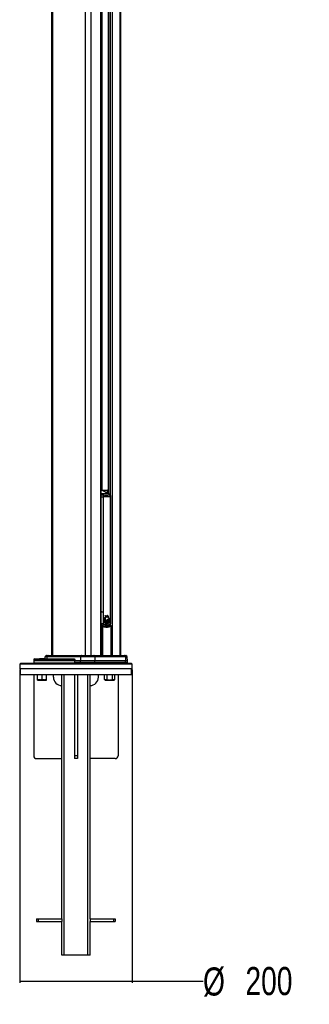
# Paper-space layout 'In Ground Anchor' of a CAD drawing. Header units: millimetres. Extents: x 38476 to 443956, y 10848 to 406945.
# Tile 43 of 71: x 289521 to 315268, y 10848 to 98474. Entities that reach past the tile are written whole.
import ezdxf

# ---------------------------------------------------------------- set-up
doc = ezdxf.new("R2010")
doc.units = ezdxf.units.MM
doc.layers.add('COMPONENT_GEOMETRY', color=7, linetype='Continuous')
doc.styles.add('SLDTEXTSTYLE1', font='TXT', dxfattribs={"width": 0.75})
doc.dimstyles.new('SLDDIMSTYLE0', dxfattribs={"dimtxt": 2500, "dimasz": 165.1, "dimexe": 0, "dimexo": 0.0625, "dimgap": 625, "dimtad": 0, "dimtih": 1, "dimtoh": 1, "dimdec": 0, "dimlfac": 0.02, "dimrnd": 1e-09, "dimzin": 12, "dimdsep": 46, "dimtxsty": 'SLDTEXTSTYLE1', "dimsah": 1, "dimcen": 0.09, "dimadec": 0, "dimazin": 3, "dimtfac": 1, "dimtdec": 0, "dimtofl": 0, "dimtmove": 0, "dimatfit": 3, "dimfxl": 1, "dimfrac": 2, "dimtolj": 1, "dimtzin": 12, "dimarcsym": 0})

# ---------------------------------------------------------------- blocks, each defined once
blk = doc.blocks.new('_D_20')
at = {"layer": 'COMPONENT_GEOMETRY', "color": 7, "ltscale": 50}
for p, q in [((289521, 40646), (289521, 12751)), ((299521, 40646), (299521, 12751)), ((289521, 12910), (299521, 12910)), ((299521, 12910), (305819, 12910))]:
    blk.add_line(p, q, dxfattribs=at)
for points in [[(289521, 12910), (289686, 12884), (289686, 12935)], [(299521, 12910), (299356, 12935), (299356, 12884)]]:
    blk.add_solid(points, dxfattribs=at)
at = {"layer": 'COMPONENT_GEOMETRY', "color": 7, "ltscale": 50, "char_height": 2500, "attachment_point": 1, "style": 'SLDTEXTSTYLE1'}
for s, insert in [('%%c', (305819, 14129)), ('200', (309589, 14167))]:
    blk.add_mtext(s, dxfattribs=dict(at, insert=insert))

psp = doc.layouts.new('In Ground Anchor')

# ---------------------------------------------------------------- linework, layer by layer
at = {"color": 7, "linetype": 'Continuous', "lineweight": 25, "ltscale": 50}
for p, q in [((292355.4, 185584.5), (292355.4, 41884.5)), ((296765.6, 41884.5), (296765.6, 131971.9)), ((297394.3, 131586.2), (297394.3, 56305.2)), ((298500.6, 41884.5), (298500.6, 131688.8)), ((296765.6, 56609.5), (297351.4, 56609.5)), ((297428.3, 56280.3), (296791.9, 56280.3)), ((296866.8, 56578.1), (296829.6, 56594.9)), ((296890.2, 56565.4), (296866.8, 56578.1)), ((296909.2, 56572), (296878, 56572)), ((296909.2, 56572), (296878, 56572)), ((297455.2, 56274), (296975, 56520.8)), ((297334.2, 56584.5), (297369, 56584.5)), ((297351.4, 56609.5), (297394.3, 56609.5)), ((296769.3, 56011.6), (296942, 56011.6)), ((296769.3, 45784.8), (296769.3, 56011.6)), ((296942, 56011.6), (296942, 45784.8)), ((297586.4, 45784.8), (297586.4, 56011.6)), ((297619.1, 45784.8), (297619.1, 56011.6)), ((296769.3, 45784.8), (296942, 45784.8)), ((297026.9, 45012), (297027.2, 45072.5)), ((297148.9, 45065.2), (297026.9, 45012)), ((297027.5, 45012), (297026.9, 45012)), ((297027.2, 45072.5), (297137.5, 45089)), ((297027.8, 45072.5), (297027.2, 45072.5)), ((297029, 45092.3), (297039.2, 45149.9)), ((297137.5, 45089), (297029, 45092.3)), ((297029.5, 45092.3), (297029, 45092.3)), ((297029, 44987.2), (297148.9, 45065.2)), ((297041.6, 44920.5), (297029, 44987.2)), ((297029.5, 44987.2), (297029, 44987.2)), ((297030.8, 45072.5), (297031.2, 45072.5)), ((297031.2, 45072.5), (297034.8, 45072.5)), ((297039.2, 45149.9), (297126.7, 45122.9)), ((297039.4, 45149.9), (297039.2, 45149.9)), ((297162.2, 45046.2), (297041.6, 44920.5)), ((297041.7, 44920.5), (297041.6, 44920.5)), ((297126.7, 45122.9), (297044.2, 45168.4)), ((297044.2, 45168.4), (297044.2, 45168.4)), ((297048.6, 44896.8), (297162.2, 45046.2)), ((297077.7, 44830.1), (297048.6, 44896.8)), ((297090, 45087.5), (297093.6, 45087.5)), ((297139.5, 44750.4), (297091.7, 44806.9)), ((297093.6, 45087.5), (297097.1, 45087.5)), ((297097.1, 45087.5), (297100.7, 45087.5)), ((297124.6, 45122.9), (297126.7, 45122.9)), ((297135.2, 45089), (297137.5, 45089)), ((297146.4, 45065.2), (297148.9, 45065.2)), ((297159.5, 45046.2), (297162.2, 45046.2)), ((297222.8, 44701.6), (297159.6, 44733.9)), ((297172, 45029), (297174.8, 45029)), ((297180.5, 45363), (297176.9, 45363)), ((297184, 45363), (297180.5, 45363)), ((297187, 45363), (297257.3, 45391.9)), ((297190.5, 45014.5), (297193.6, 45014.5)), ((297206.9, 45415.7), (297210.4, 45415.7)), ((297215.9, 44701.6), (297212.3, 44701.6)), ((297214.4, 44999.3), (297217.7, 44999.3)), ((297219.4, 44701.6), (297215.9, 44701.6)), ((297234.4, 45391.2), (297237.9, 45391.2)), ((297246, 45345.4), (297249.5, 45345.4)), ((297246, 45011), (297249.5, 45011)), ((297246, 44999.3), (297249.5, 44999.3)), ((297322.5, 44700.4), (297249.5, 44695.6)), ((297256.2, 45345.6), (297251.3, 45345.6)), ((297253.8, 45391.9), (297257.3, 45391.9)), ((297283.3, 45435.1), (297279.7, 45435.1)), ((297303.1, 45437.2), (297283.3, 45435.1)), ((297286.8, 45435.1), (297283.3, 45435.1)), ((297306.6, 45437.2), (297286.8, 45435.1)), ((297286.8, 45006.6), (297290.3, 45006.6)), ((297319.1, 44700.4), (297322.5, 44700.4)), ((297321.9, 45042.8), (297334.2, 45037.6)), ((297329, 45042.8), (297332.3, 45042.8)), ((297418.8, 44761.5), (297347.6, 44709.5)), ((297360.5, 45377.3), (297357.6, 45377.3)), ((297366, 45356), (297368.9, 45356)), ((297393.6, 45320.2), (297396, 45320.2)), ((297409.8, 44761.5), (297413.3, 44761.5)), ((297416.9, 44761.5), (297418.8, 44761.5)), ((297490, 44884.2), (297440.2, 44787.3)), ((297482.9, 44884.2), (297486.4, 44884.2)), ((297490, 44884.2), (297490, 44884.2)), ((297498.5, 44924.4), (297495, 44924.4)), ((297507.1, 45082.5), (297496.4, 45109.8)), ((297515.2, 45046.2), (297501.7, 44924.4)), ((297502.1, 44924.4), (297501.7, 44924.4)), ((297510.7, 45082.5), (297507.1, 45082.5)), ((297509, 45046.2), (297512.5, 45046.2)), ((297514.2, 45082.5), (297513.4, 45082.5)), ((296845.4, 44546.2), (296765.6, 44549.3)), ((296810.7, 44496.3), (296876.9, 44496.3)), ((296874, 44565.8), (296862.4, 44553.3)), ((297147.5, 44484.5), (297183.2, 44484.5)), ((297658.1, 41884.5), (297658.1, 44496.3)), ((289620.9, 41209.5), (289520.9, 41109.5)), ((289620.9, 41209.5), (297985.7, 41209.5)), ((290775.3, 41536.3), (290770.9, 41409.5)), ((290770.9, 41409.5), (290777.1, 41233.7)), ((294410.1, 41409.5), (290770.9, 41409.5)), ((290825.3, 41584.5), (294366.8, 41584.5)), ((291289.6, 41598.6), (291289.6, 41584.5)), ((291291.8, 41597), (291291.8, 41584.5)), ((291414.5, 41597), (291414.5, 41584.5)), ((291513.7, 41584.5), (291513.7, 41598.6)), ((291669.4, 41584.5), (291669.4, 41598.6)), ((291727.8, 41597), (291727.8, 41584.5)), ((291767.7, 41761.2), (291761.5, 41584.5)), ((291857.3, 41869.9), (291782.3, 41794.9)), ((291892.7, 41884.5), (292042.5, 41884.5)), ((291939.2, 41761.2), (291934.1, 41584.5)), ((294921.5, 41761.2), (291939.2, 41761.2)), ((292013.3, 41869.9), (291951.3, 41794.9)), ((291951.3, 41794.9), (294932, 41794.9)), ((294985.7, 41869.9), (292013.3, 41869.9)), ((292042.5, 41884.5), (295011, 41884.5)), ((294912.7, 41259.5), (294405.1, 41259.5)), ((294410.1, 41409.5), (294412.1, 41536.3)), ((294912.7, 41409.5), (294410.1, 41409.5)), ((294921.5, 41761.2), (294912.7, 41409.5)), ((296195.2, 41409.5), (294912.7, 41409.5)), ((294912.7, 41259.5), (294912.7, 41409.5)), ((296195.2, 41259.5), (294912.7, 41259.5)), ((296188.2, 41761.2), (294921.5, 41761.2)), ((294932, 41794.9), (294985.7, 41869.9)), ((294932, 41794.9), (296179.9, 41794.9)), ((296137.4, 41869.9), (294985.7, 41869.9)), ((295011, 41884.5), (296117.4, 41884.5)), ((295220.3, 41233.7), (295390.9, 41259.5)), ((295589.1, 41234.5), (295589.1, 41259.5)), ((295654.9, 41234.5), (295654.9, 41259.5)), ((296117.4, 41884.5), (298811.5, 41884.5)), ((296179.9, 41794.9), (296137.4, 41869.9)), ((298840.7, 41869.9), (296137.4, 41869.9)), ((296179.9, 41794.9), (298902.5, 41794.9)), ((296188.2, 41761.2), (296195.2, 41409.5)), ((298914.5, 41761.2), (296188.2, 41761.2)), ((296195.2, 41259.5), (296195.2, 41409.5)), ((298924.7, 41409.5), (296195.2, 41409.5)), ((298924.7, 41259.5), (296195.2, 41259.5)), ((297655.8, 41209.5), (297655.8, 41259.5)), ((297985.7, 41209.5), (299420.9, 41209.5)), ((298008.3, 41253.6), (298107.6, 41253.6)), ((298264.8, 41233.7), (298265.7, 41259.5)), ((298811.5, 41884.5), (298963.3, 41884.5)), ((298902.5, 41794.9), (298840.7, 41869.9)), ((298914.5, 41761.2), (298924.7, 41409.5)), ((298924.7, 41259.5), (298924.7, 41409.5)), ((299100.6, 41409.5), (298924.7, 41409.5)), ((299100.6, 41259.5), (298924.7, 41259.5)), ((299073.7, 41794.9), (298998.7, 41869.9)), ((299100.6, 41409.5), (299088.3, 41761.2)), ((299100.6, 41259.5), (299100.6, 41409.5)), ((299520.9, 41109.5), (299420.9, 41209.5)), ((289520.9, 41109.5), (289520.9, 40709.5)), ((298056.4, 41109.5), (289520.9, 41109.5)), ((298056.4, 40709.5), (289520.9, 40709.5)), ((289570.9, 40709.5), (289570.9, 40209.5)), ((299520.9, 41109.5), (298056.4, 41109.5)), ((299520.9, 40709.5), (298056.4, 40709.5)), ((299470.9, 40209.5), (299470.9, 40709.5)), ((299520.9, 40709.5), (299520.9, 41109.5)), ((289570.9, 40209.5), (299470.9, 40209.5)), ((290770.9, 40209.5), (290770.9, 32959.5)), ((291115.7, 39745.3), (291115.7, 40209.5)), ((291115.7, 39709.5), (291315.7, 39709.5)), ((291315.7, 39709.5), (291715.7, 39709.5)), ((291515.7, 39745.3), (291515.7, 40209.5)), ((291715.7, 39709.5), (291915.7, 39709.5)), ((291915.7, 39745.3), (291915.7, 40209.5)), ((292520.9, 39959.5), (292520.9, 40209.5)), ((293270.9, 18459.5), (293270.9, 40209.5)), ((293470.9, 15209.5), (293470.9, 40209.5)), ((294395.9, 40209.5), (294395.9, 32959.5)), ((294645.9, 40209.5), (294645.9, 32959.5)), ((295570.9, 15209.5), (295570.9, 40209.5)), ((295770.9, 18459.5), (295770.9, 40209.5)), ((296520.9, 39959.5), (296520.9, 40209.5)), ((297064.2, 39745.3), (297064.2, 40209.5)), ((297064.2, 39745.3), (297126.1, 39709.5)), ((297126.1, 39709.5), (297179.7, 39709.5)), ((297179.7, 39709.5), (297526.1, 39709.5)), ((297295.2, 39745.3), (297295.2, 40209.5)), ((297526.1, 39709.5), (297872.5, 39709.5)), ((297757.1, 39745.3), (297757.1, 40209.5)), ((297872.5, 39709.5), (297926.1, 39709.5)), ((297926.1, 39709.5), (297988, 39745.3)), ((297988, 39745.3), (297988, 40209.5)), ((298270.9, 40209.5), (298270.9, 32959.5)), ((291020.9, 32709.5), (293270.9, 32709.5)), ((294645.9, 32959.5), (294395.9, 32959.5)), ((294645.9, 32709.5), (294395.9, 32709.5)), ((298020.9, 32709.5), (295770.9, 32709.5)), ((291020.9, 18459.5), (291020.9, 18209.5)), ((291020.9, 18459.5), (291170.9, 18459.5)), ((291170.9, 18459.5), (291170.9, 18209.5)), ((291170.9, 18459.5), (293270.9, 18459.5)), ((293270.9, 18459.5), (293270.9, 18209.5)), ((295770.9, 18459.5), (295770.9, 18209.5)), ((295770.9, 18459.5), (297870.9, 18459.5)), ((297870.9, 18459.5), (297870.9, 18209.5)), ((297870.9, 18459.5), (298020.9, 18459.5)), ((298020.9, 18459.5), (298020.9, 18209.5)), ((291020.9, 18209.5), (291170.9, 18209.5)), ((291170.9, 18209.5), (293270.9, 18209.5)), ((293270.9, 15209.5), (293270.9, 18209.5)), ((295770.9, 15209.5), (295770.9, 18209.5)), ((295770.9, 18209.5), (297870.9, 18209.5)), ((297870.9, 18209.5), (298020.9, 18209.5)), ((293470.9, 15209.5), (293270.9, 15209.5)), ((295570.9, 15209.5), (293470.9, 15209.5)), ((295770.9, 15209.5), (295570.9, 15209.5))]:
    psp.add_line(p, q, dxfattribs=at)
at = {"color": 8, "linetype": 'Continuous', "lineweight": 25, "ltscale": 50}
for p, q in [((292424.8, 185584.5), (292424.8, 41884.5)), ((295342.3, 185584.5), (295342.3, 41884.5)), ((295855.3, 185584.5), (295855.3, 41884.5)), ((296731, 41884.5), (296731, 132050.5)), ((296812.9, 131819.3), (296812.9, 56609.5)), ((297405, 131586.2), (297405, 56299.8)), ((297599.5, 56093), (297599.5, 131586.2)), ((297753.8, 131586.2), (297753.8, 41884.5)), ((298430.2, 131666.7), (298430.2, 41884.5)), ((296808.8, 56598.5), (296765.6, 56606.2)), ((296804, 56598.4), (296765.6, 56604.5)), ((296839, 56584.9), (296765.6, 56584.9)), ((296765.6, 56293.7), (296791.9, 56280.3)), ((297334.2, 56584.5), (296852.5, 56584.5)), ((297334.2, 56336.2), (297334.2, 56584.5)), ((297369, 56584.5), (297369, 56318.2)), ((297394.3, 56584.5), (297369, 56584.5)), ((296769.3, 56011.6), (296765.6, 56037.5)), ((296767.2, 55995.7), (296765.6, 56008.1)), ((296765.6, 55856.7), (296767.2, 55995.7)), ((297586.4, 56011.6), (297619.1, 56011.6)), ((296765.6, 45840.5), (296769.3, 45784.8)), ((297619.1, 45784.8), (297586.4, 45784.8)), ((297599.5, 44546.7), (297599.5, 44690.1)), ((296810.7, 41884.5), (296810.7, 44496.3)), ((296876.9, 44496.3), (296876.9, 41884.5)), ((297566.4, 44528.7), (297594.7, 44542.5)), ((297645.4, 41884.5), (297645.4, 44496.3)), ((297645.4, 44496.3), (297658.1, 44496.3)), ((294412.1, 41536.3), (290775.3, 41536.3)), ((290777.1, 41233.7), (295220.3, 41233.7)), ((291939.2, 41761.2), (291767.7, 41761.2)), ((291782.3, 41794.9), (291951.3, 41794.9)), ((292013.3, 41869.9), (291857.3, 41869.9)), ((295382, 41234.5), (295589.1, 41234.5)), ((295589.1, 41234.5), (295654.9, 41234.5)), ((296088.9, 41209.5), (296088.9, 41259.5)), ((296230.3, 41259.5), (296230.3, 41209.5)), ((296404.3, 41209.5), (296404.3, 41259.5)), ((296470.2, 41259.5), (296470.2, 41209.5)), ((296815.4, 41209.5), (296815.4, 41259.5)), ((296879.4, 41259.5), (296879.4, 41209.5)), ((297643, 41209.5), (297643, 41259.5)), ((297655.8, 41234.5), (298030.1, 41234.5)), ((298198.9, 41233.7), (298264.8, 41233.7)), ((298998.7, 41869.9), (298840.7, 41869.9)), ((298902.5, 41794.9), (299073.7, 41794.9)), ((299088.3, 41761.2), (298914.5, 41761.2))]:
    psp.add_line(p, q, dxfattribs=at)
at = {"color": 8, "linetype": 'Continuous', "lineweight": 25, "ltscale": 50, "flags": 128}
for points in [[(296765.6, 56275.5), (296774, 56278), (296791.9, 56280.3)], [(297428.3, 56280.3), (296906.1, 56548.6), (296839, 56584.9)], [(297428.3, 56280.3), (297444.9, 56278), (297455.3, 56273.9)], [(296765.6, 44749.2), (296774.1, 44749.2), (296795.1, 44749.3), (296819.8, 44749.5), (296847.1, 44749.9), (296875.5, 44750.5), (296903.6, 44751.2), (296929.8, 44751.9), (296952.8, 44752.7)], [(296810.7, 44496.3), (296811.9, 44508.4), (296815.1, 44519.8), (296819.9, 44529.8), (296826.1, 44537.8), (296833.4, 44543.3), (296841.3, 44546), (296845.4, 44546.2)], [(296842.3, 44557.6), (296850.3, 44554.6), (296862.4, 44553.3)], [(296876.9, 44496.3), (296879, 44505.4), (296879.7, 44514.2), (296879, 44522.3), (296876.9, 44529.3), (296873.5, 44535.1), (296868.9, 44539.3), (296867.6, 44540.1)], [(297610.3, 44546.2), (297603.7, 44545.7), (297594.7, 44542.5)]]:
    psp.add_lwpolyline(points, dxfattribs=at)
at = {"color": 7, "linetype": 'Continuous', "lineweight": 25, "ltscale": 50, "flags": 128}
for points in [[(296909.2, 56572), (296953.5, 56566.9), (297010.6, 56544.5), (297062.9, 56505.3), (297106.7, 56453), (297066.6, 56501.7), (297014.7, 56542.1), (296957.9, 56565.9), (296909.2, 56572)], [(297022.4, 45092.3), (297035.6, 45090.6), (297036, 45090.6)], [(297034.6, 44920.5), (297050.5, 44933.9), (297066, 44948.1), (297081.3, 44962.9), (297096.2, 44978.3), (297110.8, 44994.4), (297125, 45011.1), (297138.9, 45028.4), (297152.4, 45046.2)], [(297038.1, 44920.5), (297054, 44933.9), (297069.5, 44948.1), (297084.8, 44962.9), (297099.7, 44978.3), (297114.3, 44994.4), (297128.5, 45011.1), (297142.4, 45028.4), (297155.9, 45046.2)], [(297040.7, 45168.4), (297050.5, 45161.9), (297060.3, 45155.5), (297070.3, 45149.5), (297080.3, 45143.7), (297090.4, 45138.1), (297100.6, 45132.8), (297110.8, 45127.7), (297121.1, 45122.9)], [(297040.7, 45168.4), (297050.5, 45161.9), (297060.3, 45155.5), (297070.3, 45149.5), (297080.3, 45143.7), (297090.4, 45138.1), (297100.6, 45132.8), (297110.8, 45127.7), (297121.1, 45122.9)], [(297122.1, 44996.4), (297114.4, 44985), (297100.7, 44965.9), (297086.6, 44947.5), (297072, 44929.9), (297056.9, 44913), (297041.4, 44896.8)], [(297041.7, 44920.5), (297057.5, 44933.9), (297073.1, 44948.1), (297088.3, 44962.9), (297103.3, 44978.3), (297117.8, 44994.4), (297132.1, 45011.1), (297146, 45028.4), (297159.5, 45046.2)], [(297044.2, 45168.4), (297054, 45161.9), (297063.9, 45155.5), (297073.8, 45149.5), (297083.9, 45143.7), (297094, 45138.1), (297104.1, 45132.8), (297114.3, 45127.7), (297124.6, 45122.9)], [(297144.7, 45026.8), (297143.8, 45025.2), (297131.1, 45004.8), (297117.9, 44985), (297104.2, 44965.9), (297090.1, 44947.5), (297075.5, 44929.9), (297060.4, 44913), (297045, 44896.8)], [(297144.7, 45026.8), (297143.8, 45025.2), (297131.1, 45004.8), (297117.9, 44985), (297104.2, 44965.9), (297090.1, 44947.5), (297075.5, 44929.9), (297060.4, 44913), (297045, 44896.8)], [(297159.5, 45046.2), (297147.3, 45025.2), (297134.6, 45004.8), (297121.5, 44985), (297107.8, 44965.9), (297093.6, 44947.5), (297079, 44929.9), (297064, 44913), (297048.5, 44896.8)], [(297069.7, 44830.1), (297084.2, 44852.1), (297098, 44875.1), (297111.2, 44898.9), (297123.5, 44923.6), (297135.1, 44948.9), (297145.8, 44975), (297155.8, 45001.7), (297164.9, 45029)], [(297073.2, 44830.1), (297087.7, 44852.1), (297101.6, 44875.1), (297114.7, 44898.9), (297127, 44923.6), (297138.6, 44948.9), (297149.4, 44975), (297159.3, 45001.7), (297168.4, 45029)], [(297076.7, 44830.1), (297091.3, 44852.1), (297105.1, 44875.1), (297118.2, 44898.9), (297130.6, 44923.6), (297142.1, 44948.9), (297152.9, 44975), (297162.9, 45001.7), (297172, 45029)], [(297124.9, 44897.8), (297120, 44885.5), (297108.5, 44858.6), (297096.3, 44832.4), (297083.3, 44806.9)], [(297168.4, 45029), (297161.2, 44999.3), (297153, 44970), (297144, 44941.3), (297134.2, 44913.1), (297123.5, 44885.5), (297112.1, 44858.6), (297099.8, 44832.4), (297086.8, 44806.9)], [(297158.8, 44990.4), (297153, 44970), (297144, 44941.3), (297134.2, 44913.1), (297123.5, 44885.5), (297112.1, 44858.6), (297099.8, 44832.4), (297086.8, 44806.9)], [(297172, 45029), (297164.7, 44999.3), (297156.6, 44970), (297147.6, 44941.3), (297137.7, 44913.1), (297127.1, 44885.5), (297115.6, 44858.6), (297103.4, 44832.4), (297090.4, 44806.9)], [(297176.4, 45043.1), (297158.5, 45065.8), (297137.5, 45112), (297128.2, 45165.2), (297131.5, 45219.9), (297147.2, 45270), (297173.6, 45310.3), (297207.7, 45336.4), (297246, 45345.4)], [(297130.1, 44750.4), (297139.5, 44782.2), (297148.1, 44814.4), (297156, 44847), (297163.1, 44879.9), (297169.4, 44913.2), (297174.9, 44946.7), (297179.6, 44980.5), (297183.4, 45014.5)], [(297133.6, 44750.4), (297143, 44782.2), (297151.7, 44814.4), (297159.5, 44847), (297166.6, 44879.9), (297172.9, 44913.2), (297178.4, 44946.7), (297183.1, 44980.5), (297187, 45014.5)], [(297137.2, 44750.4), (297146.6, 44782.2), (297155.2, 44814.4), (297163.1, 44847), (297170.2, 44879.9), (297176.4, 44913.2), (297181.9, 44946.7), (297186.6, 44980.5), (297190.5, 45014.5)], [(297187, 44983.9), (297187, 44978.7), (297185.8, 44942.9), (297183.3, 44907.3), (297179.7, 44871.9), (297174.9, 44836.8), (297168.9, 44802), (297161.7, 44767.7), (297153.4, 44733.9)], [(297187, 44983.9), (297187, 44978.7), (297185.8, 44942.9), (297183.3, 44907.3), (297179.7, 44871.9), (297174.9, 44836.8), (297168.9, 44802), (297161.7, 44767.7), (297153.4, 44733.9)], [(297190.5, 45014.5), (297190.5, 44978.7), (297189.3, 44942.9), (297186.9, 44907.3), (297183.3, 44871.9), (297178.4, 44836.8), (297172.4, 44802), (297165.3, 44767.7), (297157, 44733.9)], [(297212.3, 44701.6), (297216.4, 44738.6), (297219.1, 44775.9), (297220.5, 44813.3), (297220.5, 44850.8), (297219.2, 44888.3), (297216.6, 44925.6), (297212.6, 44962.6), (297207.3, 44999.3)], [(297215.9, 44701.6), (297219.9, 44738.6), (297222.6, 44775.9), (297224, 44813.3), (297224.1, 44850.8), (297222.8, 44888.3), (297220.1, 44925.6), (297216.2, 44962.6), (297210.9, 44999.3)], [(297214.4, 44999.3), (297223.3, 44962.8), (297230.8, 44925.6), (297236.8, 44887.9), (297241.5, 44849.8), (297244.8, 44811.4), (297246.6, 44772.9), (297247, 44734.2), (297246, 44695.6)], [(297219.4, 44701.6), (297223.5, 44738.6), (297226.2, 44775.9), (297227.6, 44813.3), (297227.6, 44850.8), (297226.3, 44888.3), (297223.7, 44925.6), (297219.7, 44962.6), (297214.4, 44999.3)], [(297219.6, 44963.3), (297219.7, 44962.8), (297227.2, 44925.6), (297233.3, 44887.9), (297238, 44849.8), (297241.3, 44811.4), (297243.1, 44772.9), (297243.5, 44734.2), (297242.5, 44695.6)], [(297219.6, 44963.3), (297219.7, 44962.8), (297227.2, 44925.6), (297233.3, 44887.9), (297238, 44849.8), (297241.3, 44811.4), (297243.1, 44772.9), (297243.5, 44734.2), (297242.5, 44695.6)], [(297246.7, 45391.9), (297237.8, 45389.2), (297229.8, 45386.5)], [(297312.1, 44700.4), (297307.9, 44739.8), (297302.3, 44778.8), (297295.2, 44817.4), (297286.7, 44855.3), (297276.8, 44892.6), (297265.5, 44929.1), (297252.9, 44964.7), (297238.9, 44999.3)], [(297315.6, 44700.4), (297311.5, 44739.8), (297305.8, 44778.8), (297298.8, 44817.4), (297290.3, 44855.3), (297280.4, 44892.6), (297269.1, 44929.1), (297256.4, 44964.7), (297242.5, 44999.3)], [(297246, 44999.3), (297263.1, 44966.8), (297278.9, 44933), (297293.4, 44898.1), (297306.5, 44862.1), (297318.2, 44825.1), (297328.4, 44787.3), (297337.2, 44748.7), (297344.5, 44709.5)], [(297319.1, 44700.4), (297315, 44739.8), (297309.4, 44778.8), (297302.3, 44817.4), (297293.8, 44855.3), (297283.9, 44892.6), (297272.6, 44929.1), (297260, 44964.7), (297246, 44999.3)], [(297257.9, 44970.2), (297259.5, 44966.8), (297275.4, 44933), (297289.8, 44898.1), (297302.9, 44862.1), (297314.6, 44825.1), (297324.9, 44787.3), (297333.7, 44748.7), (297341, 44709.5)], [(297257.9, 44970.2), (297259.5, 44966.8), (297275.4, 44933), (297289.8, 44898.1), (297302.9, 44862.1), (297314.6, 44825.1), (297324.9, 44787.3), (297333.7, 44748.7), (297341, 44709.5)], [(297409.8, 44761.5), (297397.7, 44796.1), (297384.3, 44829.7), (297369.7, 44862.3), (297353.9, 44893.7), (297336.9, 44924), (297318.9, 44952.9), (297299.8, 44980.5), (297279.7, 45006.6)], [(297413.3, 44761.5), (297401.2, 44796.1), (297387.8, 44829.7), (297373.2, 44862.3), (297357.4, 44893.7), (297340.5, 44924), (297322.4, 44952.9), (297303.3, 44980.5), (297283.3, 45006.6)], [(297286.8, 45006.6), (297309.4, 44984.8), (297331.1, 44961.3), (297351.9, 44936), (297371.6, 44909.2), (297390.2, 44880.8), (297407.6, 44850.9), (297423.8, 44819.7), (297438.7, 44787.3)], [(297416.9, 44761.5), (297404.7, 44796.1), (297391.4, 44829.7), (297376.7, 44862.3), (297361, 44893.7), (297344, 44924), (297326, 44952.9), (297306.9, 44980.5), (297286.8, 45006.6)], [(297296.9, 44993.7), (297305.9, 44984.8), (297327.6, 44961.3), (297348.4, 44936), (297368, 44909.2), (297386.6, 44880.8), (297404.1, 44850.9), (297420.3, 44819.7), (297435.2, 44787.3)], [(297296.9, 44993.7), (297305.9, 44984.8), (297327.6, 44961.3), (297348.4, 44936), (297368, 44909.2), (297386.6, 44880.8), (297404.1, 44850.9), (297420.3, 44819.7), (297435.2, 44787.3)], [(297482.9, 44884.2), (297464.9, 44908), (297446.3, 44930.8), (297426.9, 44952.4), (297407, 44972.9), (297386.5, 44992.2), (297365.5, 45010.3), (297343.9, 45027.2), (297321.9, 45042.8)], [(297325.5, 45042.8), (297348.5, 45032.6), (297371.2, 45021.1), (297393.6, 45008.2), (297415.6, 44994), (297437.1, 44978.5), (297458.1, 44961.7), (297478.6, 44943.7), (297498.5, 44924.4)], [(297486.4, 44884.2), (297468.4, 44908), (297449.8, 44930.8), (297430.5, 44952.4), (297410.6, 44972.9), (297390.1, 44992.2), (297369, 45010.3), (297347.5, 45027.2), (297325.5, 45042.8)], [(297325.5, 45042.8), (297348.5, 45032.6), (297371.2, 45021.1), (297393.6, 45008.2), (297415.6, 44994), (297437.1, 44978.5), (297458.1, 44961.7), (297478.6, 44943.7), (297498.5, 44924.4)], [(297329, 45042.8), (297352, 45032.6), (297374.8, 45021.1), (297397.1, 45008.2), (297419.1, 44994), (297440.6, 44978.5), (297461.6, 44961.7), (297482.1, 44943.7), (297502.1, 44924.4)], [(297490, 44884.2), (297472, 44908), (297453.3, 44930.8), (297434, 44952.4), (297414.1, 44972.9), (297393.6, 44992.2), (297372.6, 45010.3), (297351, 45027.2), (297329, 45042.8)], [(297353.3, 45313.8), (297374.8, 45288.2), (297395.8, 45261.6), (297416.1, 45234), (297435.7, 45205.5), (297454.7, 45176), (297472.9, 45145.7), (297490.4, 45114.5), (297507.1, 45082.5)], [(297356.8, 45313.8), (297378.4, 45288.2), (297399.3, 45261.6), (297419.6, 45234), (297439.2, 45205.5), (297458.2, 45176), (297476.4, 45145.7), (297493.9, 45114.5), (297510.7, 45082.5)], [(297356.8, 45313.8), (297378.4, 45288.2), (297399.3, 45261.6), (297419.6, 45234), (297439.2, 45205.5), (297458.2, 45176), (297476.4, 45145.7), (297493.9, 45114.5), (297510.7, 45082.5)], [(297360.3, 45313.8), (297381.9, 45288.2), (297402.8, 45261.6), (297423.1, 45234), (297442.8, 45205.5), (297461.7, 45176), (297480, 45145.7), (297497.5, 45114.5), (297514.2, 45082.5)], [(297460.8, 45190), (297452.3, 45207), (297436.9, 45236.4), (297420.8, 45265.1), (297404, 45293), (297386.5, 45320.2)], [(297510.7, 45082.5), (297498.1, 45114.6), (297484.7, 45146), (297470.7, 45176.8), (297455.9, 45207), (297440.4, 45236.4), (297424.3, 45265.1), (297407.5, 45293), (297390.1, 45320.2)], [(297514.2, 45082.5), (297501.6, 45114.6), (297488.3, 45146), (297474.2, 45176.8), (297459.4, 45207), (297444, 45236.4), (297427.8, 45265.1), (297411, 45293), (297393.6, 45320.2)], [(294405.1, 41259.5), (294407.6, 41334.7), (294410.1, 41409.5)], [(295589.1, 41234.5), (295588.9, 41229.7), (295588.5, 41225), (295587.7, 41220.7), (295586.6, 41216.9), (295585.3, 41213.8), (295583.8, 41211.5), (295582.2, 41210), (295580.6, 41209.5)], [(294395.9, 32959.5), (294395.9, 32910.8), (294395.9, 32863.9), (294395.9, 32820.7), (294395.9, 32782.8), (294395.9, 32751.7), (294395.9, 32728.6), (294395.9, 32714.4), (294395.9, 32709.5)], [(294645.9, 32959.5), (294645.9, 32910.8), (294645.9, 32863.9), (294645.9, 32820.7), (294645.9, 32782.8), (294645.9, 32751.7), (294645.9, 32728.6), (294645.9, 32714.4), (294645.9, 32709.5)]]:
    psp.add_lwpolyline(points, dxfattribs=at)
at = {"color": 8, "linetype": 'Continuous', "lineweight": 25, "ltscale": 2500}
for centre, radius, start, end in [((296909.9, 55994.8), 196.9, 95.068982, 137.114783), ((296839.6, 56527), 57.9, 61.962008, 90.638175), ((297533.8, 56146.4), 44.8, 39.14276, 96.201696), ((297580.6, 44584.2), 168.6, 80.216836, 91.39995), ((296721.8, 44670.4), 122.2, 291.017474, 313.428283), ((297453.8, 44647.7), 94, 308.286547, 21.50824)]:
    psp.add_arc(centre, radius, start, end, dxfattribs=at)
at = {"color": 7, "linetype": 'Continuous', "lineweight": 25, "ltscale": 2500}
for centre, radius, start, end in [((296654.4, 56023.9), 290.9, 35.061431, 61.797719), ((296731.1, 56385.2), 225.4, 62.735844, 71.118028), ((296730, 56383.7), 228.8, 61.556798, 69.847229), ((296809, 56537.9), 60.6, 70.03626, 90.154072), ((297356.2, 56587.8), 22.2, 102.430565, 188.494625), ((297346.9, 56587.7), 22.3, 351.961872, 78.557651), ((297290.8, 56023.9), 290.9, 35.061431, 61.797719), ((296913.3, 45410.6), 412.8, 285.032245, 303.190234), ((297023.7, 45410.1), 337.6, 269.490584, 288.025809), ((296854.5, 45364.2), 412.7, 294.003808, 310.44768), ((297512, 45039.8), 488.8, 176.162911, 183.259561), ((296916.9, 45410.6), 412.8, 285.032245, 303.190234), ((297027.2, 45410.1), 337.6, 269.490584, 288.025809), ((297492, 45042), 468.7, 166.684741, 173.831139), ((297093.6, 45564.1), 476.6, 261.846263, 274.589122), ((297093.3, 45561), 473.5, 261.821017, 270.029002), ((296854, 45371), 420.6, 294.133397, 311.911771), ((297489.6, 45037.2), 466.4, 186.155281, 194.495591), ((297515.5, 45039.8), 488.8, 176.162911, 183.259561), ((296920.4, 45410.6), 412.8, 285.032245, 303.190234), ((297030.8, 45410.1), 337.6, 269.490584, 288.025809), ((297495.5, 45042), 468.7, 166.684741, 173.831139), ((297097.1, 45564.1), 476.6, 261.846263, 274.589122), ((296856.2, 45373.5), 423.4, 294.164421, 313.264969), ((297493.2, 45037.2), 466.4, 186.155281, 194.495591), ((297190.8, 45501.6), 385.8, 245.751821, 259.061028), ((297194.3, 45501.6), 385.8, 245.751821, 259.061028), ((297197.8, 45501.6), 385.8, 245.751821, 259.061028), ((297372.4, 45083.2), 342.5, 132.435829, 165.588283), ((297348.7, 45097.2), 312.7, 121.782796, 166.837407), ((297422, 45016.7), 395.6, 197.637031, 208.153764), ((297425.5, 45016.7), 395.6, 197.637031, 208.153764), ((297334.4, 44964.3), 293.3, 212.446733, 226.815063), ((297235.6, 45594.6), 203.4, 223.197541, 268.672116), ((297337.9, 44964.3), 293.3, 212.446733, 226.815063), ((297213.6, 45616.7), 202.8, 232.716074, 249.306135), ((297250.1, 45611.1), 222.8, 224.337349, 249.698572), ((297241.2, 45592.6), 201.1, 223.05158, 273.567185), ((297206.4, 45595.2), 179.2, 231.291095, 296.677853), ((297280.9, 44897.3), 205.1, 232.812275, 252.546331), ((297353.3, 45045), 361.9, 106.54274, 118.521688), ((297356.8, 45045), 361.9, 106.54274, 118.521688), ((297271.4, 44868.3), 174.6, 261.634647, 285.863613), ((297249.3, 44918.3), 229.5, 294.509673, 316.893497), ((297282.3, 44701.8), 412.4, 56.652972, 81.031877), ((297285.8, 44701.8), 412.4, 56.652972, 81.031877), ((297289.3, 44701.8), 412.4, 56.652972, 81.031877), ((297143.8, 45003.3), 362.7, 323.442181, 340.82792), ((297147.3, 45003.3), 362.7, 323.442181, 340.82792), ((297034.7, 45039.2), 477.8, 346.094406, 0.838025), ((297038.3, 45039.2), 477.8, 346.094406, 0.838025), ((296843.5, 44496.3), 50, 61.150664, 87.825936), ((296844.2, 44713), 150.2, 281.454982, 348.162827), ((297587.6, 44483.8), 59.1, 12.148383, 83.055185), ((297608.1, 44496.3), 50, 0, 87.499413), ((290825.3, 41534.5), 50, 90, 178), ((290802, 41234.5), 25, 182, 270), ((291817.6, 41759.5), 50, 135, 178), ((291892.7, 41834.5), 50, 90, 135), ((291994.6, 41760.3), 55.4, 141.447274, 179.02699), ((292043.3, 41846.5), 38.1, 91.225876, 142.021179), ((294982.4, 41760.7), 60.8, 145.894488, 179.523711), ((295012.5, 41852.8), 31.7, 92.631947, 147.473516), ((295629.9, 41234.5), 25, 270, 0), ((296114.8, 41860), 24.7, 23.649414, 84.006481), ((296115.8, 41761.2), 72.4, 0.011889, 27.664678), ((298239.8, 41234.5), 25, 270, 358), ((298810.7, 41846.6), 38, 37.874422, 88.750962), ((298859, 41760.3), 55.5, 0.961361, 38.463327), ((298963.3, 41834.5), 50, 45, 90), ((299038.4, 41759.5), 50, 2, 45), ((293270.9, 39959.5), 750, 180, 270), ((295770.9, 39959.5), 750, 270, 0), ((291020.9, 32959.5), 250, 180, 270), ((298020.9, 32959.5), 250, 270, 0)]:
    psp.add_arc(centre, radius, start, end, dxfattribs=at)
at = {"color": 8, "linetype": 'Continuous', "lineweight": 25, "ltscale": 2500}
for centre, major_axis, ratio, start_param, end_param in [((302660.6, 45812.7), (15397.3, 0), 0.0924282, 4.319503, 4.3226693), ((297063.8, 45661.6), (-165.1, 1171.4), 0.7000837, 2.6997946, 3.024227), ((302693.4, 45812.7), (13420, 0), 0.1023206, 4.3118534, 4.3226693)]:
    psp.add_ellipse(centre, major_axis=major_axis, ratio=ratio, start_param=start_param, end_param=end_param, dxfattribs=at)
at = {"color": 7, "linetype": 'Continuous', "lineweight": 25, "ltscale": 2500}
psp.add_ellipse((297063.8, 45661.6), major_axis=(-165.1, 1171.4), ratio=0.7000837, start_param=3.024227, end_param=3.043236, dxfattribs=at)
at = {"color": 7, "linetype": 'Continuous', "lineweight": 25, "ltscale": 50}
for points, knots in [([(296829.1, 56593.8), (296813.8, 56599.6), (296793.4, 56607.4), (296771.2, 56608), (296765.6, 56608.2)], [0, 0, 0, 0, 0.7496022, 1, 1, 1, 1]), ([(296974.2, 56520.6), (296963.7, 56526), (296945.2, 56535.5), (296919.9, 56545.8), (296899, 56557.8), (296892.3, 56562.2), (296887.4, 56565.5)], [0, 0, 0, 0, 0.2579644, 0.4557239, 0.6035355, 1, 1, 1, 1]), ([(296981.3, 56515.8), (296969.8, 56521.9), (296950.3, 56532.2), (296924.1, 56543.5), (296902.5, 56556.4), (296895.6, 56561.5), (296890.4, 56565.2)], [0, 0, 0, 0, 0.26958619, 0.45691186, 0.59693147, 1, 1, 1, 1]), ([(296892.5, 56191), (296895.1, 56187.2), (296910.8, 56163.4), (296936, 56106), (296939.9, 56044.7), (296942, 56011.6)], [0, 0, 0, 0, 0.0809643, 0.5029486, 1, 1, 1, 1]), ([(296892.5, 56191), (296953.4, 56182.5), (297075.6, 56165.5), (297260.2, 56157.6), (297411.1, 56169.7), (297500, 56185.8), (297528.9, 56191)], [0, 0, 0, 0, 0.2612514, 0.5245178, 0.8454398, 1, 1, 1, 1]), ([(297568.4, 56174.9), (297559.2, 56186.6), (297534.5, 56218), (297495.8, 56251.2), (297464.9, 56268.5), (297455.2, 56274)], [0, 0, 0, 0, 0.28924964, 0.77596612, 1, 1, 1, 1]), ([(297586.4, 56011.6), (297583.2, 56044.7), (297577.2, 56106), (297549, 56163.4), (297531.7, 56187.2), (297528.9, 56191)], [0, 0, 0, 0, 0.4970514, 0.9190357, 1, 1, 1, 1]), ([(297618.5, 56011.5), (297618.7, 56016.2), (297619.5, 56042), (297610.4, 56089.6), (297592.6, 56140.6), (297573.3, 56165.7), (297567.1, 56173.7)], [0, 0, 0, 0, 0.0787215, 0.4410386, 0.820783, 1, 1, 1, 1]), ([(297616.4, 55994.3), (297616.6, 55998.9), (297617.8, 56024.7), (297609.2, 56072.4), (297592.1, 56123.5), (297573.2, 56148.9), (297567.2, 56157)], [0, 0, 0, 0, 0.0788467, 0.4415182, 0.8214456, 1, 1, 1, 1]), ([(297586.4, 56011.6), (297555.7, 56009.7), (297455.6, 56003.7), (297244.4, 55997.2), (297055.8, 56006.2), (296942, 56011.6)], [0, 0, 0, 0, 0.149319, 0.4868131, 1, 1, 1, 1]), ([(296942, 45784.8), (296942.2, 45657.4), (296942.9, 45313.3), (296949, 44969.4), (296952.8, 44752.7)], [0, 0, 0, 0, 0.370217, 1, 1, 1, 1]), ([(297576.5, 44752.7), (297580, 44969.4), (297585.6, 45313.3), (297586.2, 45657.4), (297586.4, 45784.8)], [0, 0, 0, 0, 0.629783, 1, 1, 1, 1]), ([(297609, 44750.4), (297610.3, 44819.4), (297616.4, 45131.2), (297620.3, 45476), (297618.7, 45751.8), (297618.5, 45784.8)], [0, 0, 0, 0, 0.20037272, 0.90435841, 1, 1, 1, 1]), ([(296952.8, 44752.7), (296953.3, 44746.3), (296954.5, 44731.3), (296962, 44712.1), (296974.2, 44693.7), (296984.7, 44686.5), (296991.2, 44682.2)], [0, 0, 0, 0, 0.2084511, 0.4851654, 0.6864101, 1, 1, 1, 1]), ([(297044.2, 45168.4), (297057.3, 45203), (297083.6, 45272.3), (297138.9, 45333.6), (297175.7, 45356.1), (297187, 45363)], [0, 0, 0, 0, 0.4088188, 0.8176277, 1, 1, 1, 1]), ([(297174.8, 45029), (297162.1, 44993.4), (297136.3, 44921.1), (297097.4, 44860.7), (297077.7, 44830.1)], [0, 0, 0, 0, 0.4921363, 1, 1, 1, 1]), ([(297091.7, 44806.9), (297108.7, 44841), (297143.3, 44910.2), (297164.2, 44989), (297174.8, 45029)], [0, 0, 0, 0, 0.4929532, 1, 1, 1, 1]), ([(297095.7, 45455.4), (297121.3, 45440.9), (297172.5, 45411.8), (297241.2, 45414.2), (297278.6, 45430.1), (297290.3, 45435.1)], [0, 0, 0, 0, 0.4073115, 0.8146296, 1, 1, 1, 1]), ([(297257.3, 45391.9), (297228.7, 45392.9), (297171.4, 45394.8), (297121, 45435.2), (297095.7, 45455.4)], [0, 0, 0, 0, 0.4994666, 1, 1, 1, 1]), ([(297249.5, 45345.4), (297236.1, 45343.5), (297209.4, 45339.8), (297173.6, 45311), (297146.3, 45268.6), (297130.6, 45215.6), (297128.5, 45158.5), (297140, 45103.6), (297164, 45057.1), (297197.6, 45024.3), (297236.8, 45008.8), (297277.3, 45012.4), (297314.2, 45034.8), (297341.5, 45069.2), (297352.2, 45097.4), (297356.6, 45109.1)], [0, 0, 0, 0, 0.0786963, 0.1573915, 0.2360909, 0.3148007, 0.3934984, 0.4721792, 0.550866, 0.6295728, 0.7082788, 0.7869751, 0.8656636, 0.9443566, 1, 1, 1, 1]), ([(297193.6, 45014.5), (297187.9, 44969.6), (297176.3, 44879), (297151.8, 44793.5), (297139.5, 44750.4)], [0, 0, 0, 0, 0.4954074, 1, 1, 1, 1]), ([(297159.6, 44733.9), (297170, 44778.6), (297191, 44869.9), (297192.7, 44965.7), (297193.6, 45014.5)], [0, 0, 0, 0, 0.4907587, 1, 1, 1, 1]), ([(297217.7, 44999.3), (297222.9, 44958.9), (297233.4, 44876.8), (297231.2, 44776.1), (297224.6, 44718), (297222.8, 44701.6)], [0, 0, 0, 0, 0.4109239, 0.8337591, 1, 1, 1, 1]), ([(297249.5, 44695.6), (297249.9, 44736.4), (297250.8, 44819.2), (297236.8, 44921.2), (297222.4, 44980.1), (297217.7, 44999.3)], [0, 0, 0, 0, 0.3954791, 0.8024095, 1, 1, 1, 1]), ([(297242.5, 45345.4), (297257, 45344.2), (297283.8, 45342), (297314.3, 45321.6), (297336.6, 45320.3), (297349.2, 45319.4), (297354.8, 45315.3), (297356.8, 45313.8)], [0, 0, 0, 0, 0.3699321, 0.6829786, 0.8410309, 0.9422539, 1, 1, 1, 1]), ([(297242.5, 45345.4), (297264, 45340.4), (297294.9, 45333.3), (297328.9, 45319.8), (297346.3, 45320.4), (297353.3, 45316), (297356.8, 45313.8)], [0, 0, 0, 0, 0.5598874, 0.8057962, 0.9035606, 1, 1, 1, 1]), ([(297246, 45345.4), (297267.5, 45340.4), (297298.4, 45333.3), (297332.5, 45319.8), (297349.9, 45320.4), (297356.9, 45316), (297360.3, 45313.8)], [0, 0, 0, 0, 0.5598874, 0.8057962, 0.9035606, 1, 1, 1, 1]), ([(297363.3, 45313.8), (297360.6, 45315.6), (297352.5, 45321.1), (297333.4, 45319.1), (297308.9, 45330.4), (297280.3, 45343.8), (297259.8, 45344.9), (297249.5, 45345.4)], [0, 0, 0, 0, 0.0766786, 0.2283283, 0.480719, 0.7367172, 1, 1, 1, 1]), ([(297249.5, 44999.3), (297263.6, 44962.6), (297292.1, 44888.1), (297313.5, 44785.5), (297320.2, 44721.7), (297322.5, 44700.4)], [0, 0, 0, 0, 0.39255261, 0.79649078, 1, 1, 1, 1]), ([(297347.6, 44709.5), (297339.7, 44749.1), (297323.5, 44829.5), (297287.9, 44925.9), (297259.8, 44979.6), (297249.5, 44999.3)], [0, 0, 0, 0, 0.3811394, 0.7733008, 1, 1, 1, 1]), ([(297302.9, 45438.2), (297298.8, 45438.6), (297292.1, 45439.2), (297285.7, 45436.2), (297283.3, 45435.1)], [0, 0, 0, 0, 0.61645, 1, 1, 1, 1]), ([(297290.3, 45435.1), (297301, 45437.9), (297320.8, 45443), (297350.3, 45434.5), (297373.9, 45413), (297390.5, 45382), (297398.4, 45349.3), (297396.7, 45328.5), (297396, 45320.2)], [0, 0, 0, 0, 0.2033049, 0.3772317, 0.5573781, 0.7229111, 0.8900663, 1, 1, 1, 1]), ([(297290.3, 45006.6), (297311, 44978.3), (297352.9, 44920.9), (297393.5, 44835.2), (297412.6, 44779.6), (297418.8, 44761.5)], [0, 0, 0, 0, 0.3959351, 0.8033569, 1, 1, 1, 1]), ([(297440.2, 44787.3), (297425.5, 44818.6), (297395.6, 44882), (297343.5, 44954.4), (297305.6, 44991.5), (297290.3, 45006.6)], [0, 0, 0, 0, 0.3664215, 0.7434704, 1, 1, 1, 1]), ([(297299, 45330.2), (297304.9, 45327.1), (297316.7, 45321), (297333.1, 45320.4), (297345.7, 45319.4), (297351.2, 45315.3), (297353.3, 45313.8)], [0, 0, 0, 0, 0.3355035, 0.6667909, 0.8789607, 1, 1, 1, 1]), ([(297386.5, 45320.2), (297387.3, 45329.7), (297388.7, 45348.6), (297380.2, 45385.2), (297358.5, 45422), (297328.1, 45441.8), (297310.3, 45438.7), (297305.7, 45437.9)], [0, 0, 0, 0, 0.1504862, 0.3003329, 0.5987598, 0.8964059, 1, 1, 1, 1]), ([(297390.1, 45320.2), (297390.8, 45329.7), (297392.2, 45348.7), (297385.5, 45377.5), (297372.7, 45405.1), (297352.7, 45427.6), (297332, 45439.7), (297319.1, 45438.7), (297315.3, 45438.4)], [0, 0, 0, 0, 0.1577644, 0.3147328, 0.4931813, 0.6989765, 0.9107156, 1, 1, 1, 1]), ([(297393.6, 45320.2), (297394.3, 45329.7), (297395.8, 45348.6), (297387.3, 45385.2), (297365.6, 45421.7), (297337.2, 45441.3), (297321.5, 45438.9), (297319, 45438.5)], [0, 0, 0, 0, 0.1578568, 0.314978, 0.6279557, 0.9401144, 1, 1, 1, 1]), ([(297332.3, 45042.8), (297360.7, 45021.3), (297418.3, 44977.9), (297465.9, 44915.7), (297490, 44884.2)], [0, 0, 0, 0, 0.4931822, 1, 1, 1, 1]), ([(297501.7, 44924.4), (297475.9, 44949), (297423.5, 44998.9), (297363, 45028), (297332.3, 45042.8)], [0, 0, 0, 0, 0.4927114, 1, 1, 1, 1]), ([(297355, 45373.6), (297355.3, 45374.2), (297355.8, 45375.3), (297357.1, 45376.6), (297359.4, 45377.5), (297363.2, 45377.3), (297368, 45374.9), (297371.8, 45370.9), (297374, 45366.8), (297374.7, 45363.9), (297374.8, 45361.4), (297374.4, 45359.4), (297373.4, 45357.8), (297371.8, 45356.5), (297369.1, 45355.8), (297365, 45356.5), (297360.4, 45359.4), (297356.9, 45363.5), (297355.2, 45367.2), (297354.6, 45370), (297354.6, 45372.1), (297354.9, 45373.2), (297355, 45373.6)], [0, 0, 0, 0, 0.0245106, 0.0489215, 0.0887838, 0.1535274, 0.2555429, 0.3608773, 0.4093265, 0.4500827, 0.4770882, 0.5042486, 0.5276257, 0.5576558, 0.6023904, 0.6762556, 0.7855105, 0.8729196, 0.9199238, 0.9562111, 0.9822341, 1, 1, 1, 1]), ([(297356.6, 45109.1), (297383.8, 45103.3), (297438.9, 45091.7), (297489.6, 45061.5), (297515.2, 45046.2)], [0, 0, 0, 0, 0.4934473, 1, 1, 1, 1]), ([(297513.4, 45082.5), (297491.5, 45124.4), (297447.3, 45208.8), (297391.4, 45278.6), (297363.3, 45313.8)], [0, 0, 0, 0, 0.4954426, 1, 1, 1, 1]), ([(297396, 45320.2), (297418.2, 45283.7), (297463, 45210.1), (297496.5, 45125.3), (297513.4, 45082.5)], [0, 0, 0, 0, 0.4956916, 1, 1, 1, 1]), ([(297511.5, 44574.6), (297523.4, 44582.2), (297549.1, 44598.7), (297578.9, 44637), (297600.2, 44684.4), (297609.7, 44724.1), (297608.6, 44746.5), (297608.4, 44750.4)], [0, 0, 0, 0, 0.2037434, 0.4401685, 0.6854367, 0.9451052, 1, 1, 1, 1]), ([(297541.2, 44682.2), (297542.6, 44683), (297549.6, 44687.3), (297561.1, 44698.9), (297570.1, 44717), (297575.3, 44735.4), (297576, 44746.1), (297576.5, 44752.7)], [0, 0, 0, 0, 0.0701639, 0.3615772, 0.6522776, 0.7852951, 1, 1, 1, 1]), ([(296765.6, 44625.1), (296774.8, 44613.2), (296795.1, 44586.7), (296823.2, 44564.8), (296841.2, 44558.6), (296842.6, 44558.1)], [0, 0, 0, 0, 0.4292455, 0.953611, 1, 1, 1, 1]), ([(296842.4, 44557.5), (296860.6, 44549.2), (296911.6, 44525.7), (296997.7, 44500.2), (297076.2, 44485.3), (297120.3, 44486.2), (297130.3, 44486.4)], [0, 0, 0, 0, 0.1949212, 0.54705712, 0.89651942, 1, 1, 1, 1]), ([(296856.9, 44542.5), (296908.7, 44517.6), (297013.3, 44467.4), (297176.8, 44436), (297330.2, 44441), (297461.8, 44472.7), (297534.4, 44511.5), (297566.4, 44528.7)], [0, 0, 0, 0, 0.2164315, 0.437111, 0.6642204, 0.851748, 1, 1, 1, 1]), ([(297645.4, 44496.3), (297603.1, 44473.5), (297517.8, 44427.6), (297372, 44391.2), (297211.3, 44385.8), (297041.1, 44417.6), (296930.7, 44470.5), (296876.9, 44496.3)], [0, 0, 0, 0, 0.1797743, 0.3632162, 0.5748435, 0.7925731, 1, 1, 1, 1]), ([(296991.2, 44682.2), (297001, 44677.2), (297050.8, 44651.8), (297144.7, 44619.5), (297275.5, 44604.4), (297411.1, 44620.1), (297497.3, 44661.2), (297541.2, 44682.2)], [0, 0, 0, 0, 0.0537254, 0.2738875, 0.5002054, 0.7457781, 1, 1, 1, 1]), ([(297035.2, 44471.4), (297063.5, 44471), (297110.8, 44470.2), (297156.7, 44480.4), (297175.1, 44484.5)], [0, 0, 0, 0, 0.59798014, 1, 1, 1, 1]), ([(297176.9, 44486), (297202.9, 44486.1), (297262.6, 44486.3), (297353.7, 44505.6), (297440.1, 44534.5), (297490.7, 44563.5), (297511.3, 44575.4)], [0, 0, 0, 0, 0.2224848, 0.5100331, 0.7996323, 1, 1, 1, 1]), ([(297610.3, 44546.2), (297585.3, 44547.3), (297538.2, 44549.4), (297491, 44551.5), (297468.9, 44552.5)], [0, 0, 0, 0, 0.5315401, 1, 1, 1, 1]), ([(291397, 41597), (291391.6, 41597), (291378.1, 41597), (291355.7, 41597), (291335.8, 41597), (291322.7, 41597), (291316.6, 41597), (291313.1, 41597), (291310, 41597), (291306.1, 41597), (291307.3, 41597), (291304.9, 41597), (291303.6, 41597), (291301.9, 41597), (291299.2, 41597), (291295.6, 41597), (291293, 41597), (291291.8, 41597)], [0, 0, 0, 0, 0.10586869, 0.2691399, 0.43329149, 0.55761117, 0.64372261, 0.66232566, 0.71210092, 0.80825774, 0.8990845, 0.91037045, 0.92116509, 0.93278227, 0.94633475, 0.97558282, 1, 1, 1, 1]), ([(291513.3, 41597), (291513.5, 41597), (291516.1, 41597), (291506.9, 41597), (291489.7, 41597), (291467.5, 41597), (291447.6, 41597), (291430.3, 41597), (291422.3, 41597), (291417.8, 41597), (291416.4, 41597), (291416.1, 41597), (291415.9, 41597), (291415.7, 41597), (291415.7, 41597), (291415.6, 41597), (291415.4, 41597), (291414.9, 41597), (291414.5, 41597)], [0, 0, 0, 0, 0.0114733, 0.247426, 0.4545321, 0.5877327, 0.7911113, 0.8573942, 0.9168582, 0.9389736, 0.941618, 0.9435348, 0.9449819, 0.946143, 0.9475326, 0.949354, 0.9561055, 1, 1, 1, 1]), ([(291668.5, 41597), (291666.6, 41597), (291662.7, 41597), (291633.8, 41597), (291605.6, 41597), (291585.4, 41597), (291564.8, 41597), (291543.6, 41597), (291524, 41597), (291512.7, 41597), (291504.9, 41597), (291501.5, 41597), (291501.4, 41597), (291501.4, 41597)], [0, 0, 0, 0, 0.1861471, 0.3889232, 0.5232758, 0.5869775, 0.6499368, 0.7845373, 0.8594861, 0.9361951, 0.9664296, 0.9930968, 1, 1, 1, 1]), ([(291727.8, 41597), (291711.5, 41597), (291681.4, 41597), (291659.1, 41597), (291649, 41597)], [0, 0, 0, 0, 0.5450958, 1, 1, 1, 1]), ([(291727.8, 41597), (291735.8, 41597), (291746.2, 41597), (291755.7, 41597), (291758, 41597)], [0, 0, 0, 0, 0.7640183, 1, 1, 1, 1]), ([(294366.8, 41584.5), (294374, 41583.6), (294386.1, 41582), (294400.1, 41570.8), (294408, 41558.5), (294411.7, 41546.7), (294412, 41539.3), (294412.1, 41536.3)], [0, 0, 0, 0, 0.345771, 0.5808648, 0.7587564, 0.90248, 1, 1, 1, 1]), ([(295501.5, 41253.6), (295459.3, 41247), (295364.9, 41232), (295269.2, 41217.5), (295216.2, 41209.5)], [0, 0, 0, 0, 0.4470139, 1, 1, 1, 1]), ([(295220.3, 41233.7), (295220.3, 41233.5), (295220.4, 41231.9), (295220.6, 41227.6), (295220.6, 41221), (295220, 41214.7), (295218.9, 41210.4), (295217.9, 41209.8), (295217.4, 41209.5)], [0, 0, 0, 0, 0.01531473, 0.12347092, 0.3431851, 0.56233199, 0.78113486, 1, 1, 1, 1]), ([(297999.3, 41256), (298000.2, 41255.5), (298021.7, 41243.3), (298040.2, 41229.5), (298051.8, 41217.7), (298053.6, 41215.9)], [0, 0, 0, 0, 0.0371542, 0.8523732, 1, 1, 1, 1]), ([(298008.3, 41253.6), (298020.8, 41245.5), (298043.7, 41230.6), (298060.8, 41216.2), (298068.5, 41209.7)], [0, 0, 0, 0, 0.5485836, 1, 1, 1, 1]), ([(298171.8, 41209.5), (298161.4, 41217.6), (298142.7, 41232), (298118.4, 41247), (298107.6, 41253.6)], [0, 0, 0, 0, 0.5542755, 1, 1, 1, 1]), ([(298163.2, 41259.5), (298164.2, 41258.9), (298177.4, 41250.1), (298188.6, 41241.6), (298198.9, 41233.7)], [0, 0, 0, 0, 0.0784063, 1, 1, 1, 1]), ([(298198.9, 41233.7), (298198.9, 41233.5), (298198.8, 41231.9), (298198.1, 41227.6), (298195.3, 41221), (298189.7, 41214.7), (298182.3, 41210.4), (298176.7, 41209.8), (298174, 41209.5)], [0, 0, 0, 0, 0.01531473, 0.12347092, 0.3431851, 0.56233199, 0.78113486, 1, 1, 1, 1]), ([(291315.7, 39709.5), (291311, 39709.6), (291275.1, 39709.9), (291207.4, 39717.7), (291146.4, 39736), (291115.7, 39745.3)], [0, 0, 0, 0, 0.070086, 0.5307827, 1, 1, 1, 1]), ([(291115.7, 39709.5), (291115.7, 39710.1), (291115.7, 39712), (291115.7, 39731.2), (291115.7, 39745.3)], [0, 0, 0, 0, 0.2686324, 1, 1, 1, 1]), ([(291515.7, 39745.3), (291483.2, 39735.3), (291417.7, 39715.1), (291349.9, 39711.4), (291315.7, 39709.5)], [0, 0, 0, 0, 0.4954591, 1, 1, 1, 1]), ([(291715.7, 39709.5), (291711, 39709.6), (291675.1, 39709.9), (291607.4, 39717.7), (291546.4, 39736), (291515.7, 39745.3)], [0, 0, 0, 0, 0.0700854, 0.530783, 1, 1, 1, 1]), ([(291915.7, 39745.3), (291883.2, 39735.3), (291817.7, 39715.1), (291749.9, 39711.4), (291715.7, 39709.5)], [0, 0, 0, 0, 0.4954588, 1, 1, 1, 1]), ([(291915.7, 39709.5), (291915.7, 39710.1), (291915.7, 39712), (291915.7, 39731.2), (291915.7, 39745.3)], [0, 0, 0, 0, 0.2686323, 1, 1, 1, 1]), ([(297179.7, 39709.5), (297177, 39709.6), (297156.2, 39709.9), (297117.2, 39717.7), (297082, 39736), (297064.2, 39745.3)], [0, 0, 0, 0, 0.0700854, 0.530783, 1, 1, 1, 1]), ([(297295.2, 39745.3), (297276.4, 39735.3), (297238.6, 39715.1), (297199.4, 39711.4), (297179.7, 39709.5)], [0, 0, 0, 0, 0.4954588, 1, 1, 1, 1]), ([(297295.2, 39745.3), (297314.6, 39739.9), (297389.8, 39718.9), (297468, 39713.5), (297526.1, 39709.5)], [0, 0, 0, 0, 0.2575548, 1, 1, 1, 1]), ([(297526.1, 39709.5), (297547.1, 39710.1), (297625.3, 39712), (297701.4, 39731.2), (297757.1, 39745.3)], [0, 0, 0, 0, 0.2686332, 1, 1, 1, 1]), ([(297872.5, 39709.5), (297869.8, 39709.6), (297849.1, 39709.9), (297810, 39717.7), (297774.8, 39736), (297757.1, 39745.3)], [0, 0, 0, 0, 0.0700859, 0.530783, 1, 1, 1, 1]), ([(297988, 39745.3), (297969.2, 39735.3), (297931.4, 39715.1), (297892.3, 39711.4), (297872.5, 39709.5)], [0, 0, 0, 0, 0.4954588, 1, 1, 1, 1])]:
    psp.add_open_spline(points, degree=3, knots=knots, dxfattribs=at)
at = {"color": 8, "linetype": 'Continuous', "lineweight": 25, "ltscale": 50}
for points, knots in [([(296874, 44565.8), (296854.7, 44576.7), (296822.8, 44594.9), (296787.4, 44642.8), (296769.2, 44677.4), (296765.7, 44699.9), (296765.6, 44700.4)], [0, 0, 0, 0, 0.385766, 0.6385594, 0.992229, 1, 1, 1, 1]), ([(296765.6, 44636.3), (296767.3, 44632.8), (296778.1, 44610.9), (296810.7, 44579.3), (296845, 44562.1), (296862.4, 44553.3)], [0, 0, 0, 0, 0.0858226, 0.5354085, 1, 1, 1, 1]), ([(297177.5, 44485.2), (297133.6, 44488.2), (297042.5, 44494.5), (296940.9, 44531.3), (296884.8, 44560.2), (296874, 44565.8)], [0, 0, 0, 0, 0.4294569, 0.8904805, 1, 1, 1, 1])]:
    psp.add_open_spline(points, degree=3, knots=knots, dxfattribs=at)

# ---------------------------------------------------------------- dimensions: what is measured, and where the dimension line sits
at = {"layer": 'COMPONENT_GEOMETRY', "color": 7, "ltscale": 50}
dim = psp.add_linear_dim(base=(289520.9, 12909.5), p1=(299520.9, 40709.5), p2=(289520.9, 40709.5), text='%%c<>', dimstyle='SLDDIMSTYLE0', dxfattribs=at)
dim.commit()
dim.dimension.update_dxf_attribs({"geometry": '_D_20', "text_midpoint": (310475.1, 12909.5), "dimtype": 160})

doc.saveas('drawing.dxf')
